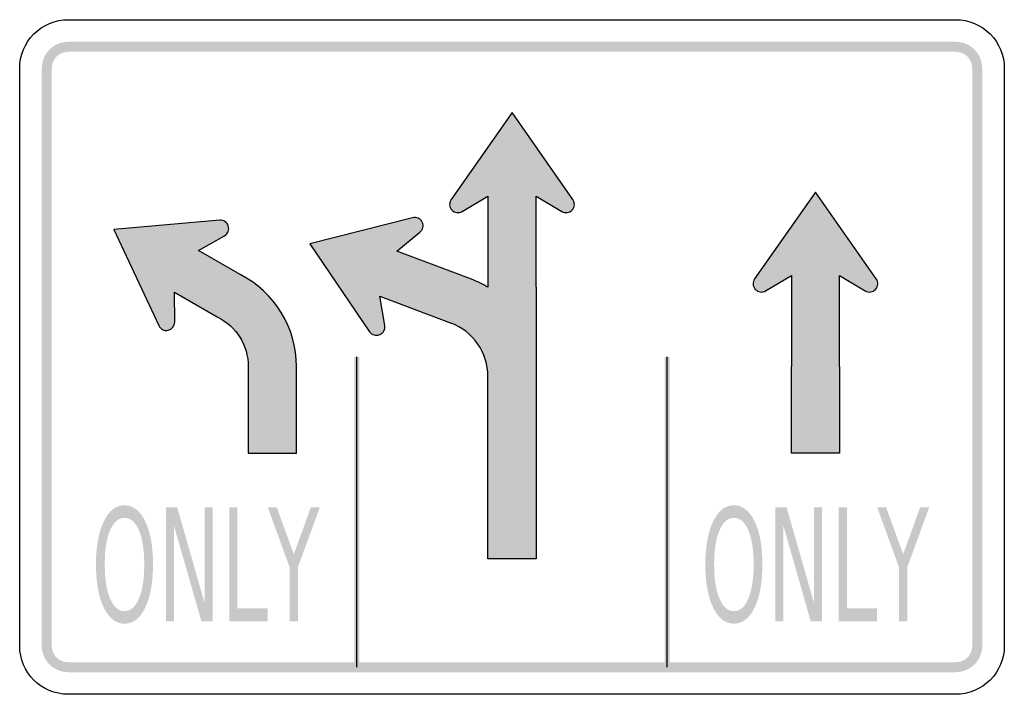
# Model space of a CAD drawing. Header units: inches. Extents: x -0.5 to 0.5, y -0.34 to 0.34.
import ezdxf

# ---------------------------------------------------------------- set-up
doc = ezdxf.new("R2010")
doc.units = ezdxf.units.IN
doc.header["$MEASUREMENT"] = 0

msp = doc.modelspace()

# ---------------------------------------------------------------- hatches: boundary and pattern name
for points in [[(-0.4508, 0.3201), (-0.4532, 0.3199), (-0.4557, 0.3196), (-0.4581, 0.319), (-0.4604, 0.3182), (-0.4627, 0.3172), (-0.4649, 0.316), (-0.4669, 0.3146), (-0.4688, 0.3131), (-0.4706, 0.3113), (-0.4721, 0.3094), (-0.4735, 0.3074), (-0.4747, 0.3052), (-0.4757, 0.3029), (-0.4765, 0.3006), (-0.4771, 0.2982), (-0.4774, 0.2957), (-0.4776, 0.2933), (-0.4674, 0.2933), (-0.4673, 0.2948), (-0.4671, 0.2963), (-0.4668, 0.2978), (-0.4663, 0.2993), (-0.4657, 0.3007), (-0.4649, 0.302), (-0.4641, 0.3033), (-0.4631, 0.3045), (-0.462, 0.3056), (-0.4608, 0.3066), (-0.4595, 0.3074), (-0.4582, 0.3082), (-0.4568, 0.3088), (-0.4553, 0.3093), (-0.4538, 0.3096), (-0.4523, 0.3098), (-0.4508, 0.3099), (-0.4508, 0.3201)], [(-0.4508, 0.3099), (0.4508, 0.3099), (0.4508, 0.3201), (-0.4508, 0.3201), (-0.4508, 0.3099)], [(0.4776, 0.2933), (0.4774, 0.2957), (0.4771, 0.2982), (0.4765, 0.3006), (0.4757, 0.3029), (0.4747, 0.3052), (0.4735, 0.3074), (0.4721, 0.3094), (0.4706, 0.3113), (0.4688, 0.3131), (0.4669, 0.3146), (0.4649, 0.316), (0.4627, 0.3172), (0.4604, 0.3182), (0.4581, 0.319), (0.4557, 0.3196), (0.4532, 0.3199), (0.4508, 0.3201), (0.4508, 0.3099), (0.4523, 0.3098), (0.4538, 0.3096), (0.4553, 0.3093), (0.4568, 0.3088), (0.4582, 0.3082), (0.4595, 0.3074), (0.4608, 0.3066), (0.462, 0.3056), (0.4631, 0.3045), (0.4641, 0.3033), (0.4649, 0.302), (0.4657, 0.3007), (0.4663, 0.2993), (0.4668, 0.2978), (0.4671, 0.2963), (0.4673, 0.2948), (0.4674, 0.2933), (0.4776, 0.2933)], [(-0.4674, -0.2933), (-0.4674, 0.2933), (-0.4776, 0.2933), (-0.4776, -0.2933), (-0.4674, -0.2933)], [(0.4674, 0.2933), (0.4674, -0.2933), (0.4776, -0.2933), (0.4776, 0.2933), (0.4674, 0.2933)], [(0.0245, 0.0708), (0.0245, -0.2048), (-0.0245, -0.2048), (-0.0245, -0.0198), (-0.0248, -0.0138), (-0.0257, -0.008), (-0.0272, -0.0023), (-0.0292, 0.0032), (-0.0317, 0.0083), (-0.0348, 0.0132), (-0.0383, 0.0177), (-0.0422, 0.022), (-0.0465, 0.0257), (-0.0513, 0.0292), (-0.0565, 0.032), (-0.062, 0.0345), (-0.1345, 0.0618), (-0.1293, 0.032), (-0.1292, 0.03), (-0.1295, 0.0282), (-0.1302, 0.0263), (-0.1313, 0.0248), (-0.1327, 0.0237), (-0.1345, 0.0227), (-0.1363, 0.0222), (-0.1382, 0.022), (-0.14, 0.0223), (-0.1418, 0.0232), (-0.1433, 0.0243), (-0.1447, 0.0257), (-0.2053, 0.1148), (-0.1008, 0.1415), (-0.099, 0.1417), (-0.097, 0.1415), (-0.0953, 0.141), (-0.0937, 0.14), (-0.0923, 0.1387), (-0.0912, 0.137), (-0.0905, 0.1352), (-0.0903, 0.1333), (-0.0905, 0.1313), (-0.0912, 0.1297), (-0.0922, 0.128), (-0.0935, 0.1267), (-0.1172, 0.1077), (-0.041, 0.0788), (-0.0382, 0.0778), (-0.0353, 0.0765), (-0.0327, 0.0752), (-0.0298, 0.0738), (-0.0272, 0.0723), (-0.0245, 0.0708), (-0.0245, 0.1632), (-0.0507, 0.1478), (-0.0523, 0.147), (-0.0543, 0.1467), (-0.0562, 0.1467), (-0.058, 0.1472), (-0.0597, 0.148), (-0.0612, 0.1493), (-0.0623, 0.1508), (-0.063, 0.1527), (-0.0633, 0.1545), (-0.0633, 0.1563), (-0.0628, 0.1582), (-0.0618, 0.16), (0, 0.2482), (0.0618, 0.16), (0.0628, 0.1582), (0.0633, 0.1563), (0.0633, 0.1545), (0.063, 0.1527), (0.0623, 0.1508), (0.0612, 0.1493), (0.0597, 0.148), (0.058, 0.1472), (0.0562, 0.1467), (0.0543, 0.1467), (0.0523, 0.147), (0.0507, 0.1478), (0.0245, 0.1632), (0.0245, 0.0708)], [(0.3327, 0.0825), (0.3327, -0.0098), (0.3327, -0.0978), (0.2837, -0.0978), (0.2837, -0.0098), (0.2837, 0.0825), (0.2577, 0.0672), (0.2558, 0.0663), (0.254, 0.066), (0.252, 0.066), (0.2502, 0.0665), (0.2485, 0.0673), (0.247, 0.0687), (0.246, 0.0703), (0.2452, 0.072), (0.2448, 0.0738), (0.245, 0.0757), (0.2455, 0.0775), (0.2463, 0.0793), (0.3082, 0.1675), (0.37, 0.0793), (0.371, 0.0775), (0.3715, 0.0757), (0.3715, 0.0738), (0.3712, 0.072), (0.3705, 0.0703), (0.3693, 0.0687), (0.3678, 0.0673), (0.3662, 0.0665), (0.3643, 0.066), (0.3625, 0.066), (0.3605, 0.0663), (0.3588, 0.0672), (0.3327, 0.0825)], [(-0.1549, -0.315), (-0.1549, 0), (-0.1601, 0), (-0.1601, -0.315), (-0.1549, -0.315)], [(0.1601, -0.315), (0.1601, 0), (0.1549, 0), (0.1549, -0.315), (0.1601, -0.315)], [(-0.3514, -0.1527), (-0.34, -0.1527), (-0.3122, -0.2496), (-0.3122, -0.1527), (-0.304, -0.1527), (-0.304, -0.2685), (-0.3154, -0.2685), (-0.3432, -0.1716), (-0.3432, -0.2685), (-0.3514, -0.2685), (-0.3514, -0.1527)], [(-0.2872, -0.1527), (-0.2788, -0.1527), (-0.2788, -0.2553), (-0.2483, -0.2553), (-0.2483, -0.2685), (-0.2872, -0.2685), (-0.2872, -0.1527)], [(-0.248, -0.1527), (-0.2389, -0.1527), (-0.2216, -0.2003), (-0.2043, -0.1527), (-0.1952, -0.1527), (-0.2174, -0.2134), (-0.2174, -0.2685), (-0.2259, -0.2685), (-0.2259, -0.2134), (-0.248, -0.1527)], [(0.2675, -0.1527), (0.2789, -0.1527), (0.3067, -0.2496), (0.3067, -0.1527), (0.3149, -0.1527), (0.3149, -0.2685), (0.3034, -0.2685), (0.2757, -0.1716), (0.2757, -0.2685), (0.2675, -0.2685), (0.2675, -0.1527)], [(0.3317, -0.1527), (0.3401, -0.1527), (0.3401, -0.2553), (0.3706, -0.2553), (0.3706, -0.2685), (0.3317, -0.2685), (0.3317, -0.1527)], [(0.3709, -0.1527), (0.38, -0.1527), (0.3973, -0.2003), (0.4145, -0.1527), (0.4237, -0.1527), (0.4015, -0.2134), (0.4015, -0.2685), (0.393, -0.2685), (0.393, -0.2134), (0.3709, -0.1527)], [(-0.4776, -0.2933), (-0.4774, -0.2959), (-0.477, -0.2985), (-0.4764, -0.301), (-0.4755, -0.3035), (-0.4744, -0.3059), (-0.473, -0.3082), (-0.4715, -0.3103), (-0.4697, -0.3122), (-0.4678, -0.314), (-0.4656, -0.3155), (-0.4634, -0.3169), (-0.461, -0.318), (-0.4585, -0.3189), (-0.456, -0.3195), (-0.4534, -0.3199), (-0.4508, -0.3201), (-0.4508, -0.3099), (-0.4524, -0.3098), (-0.454, -0.3096), (-0.4556, -0.3092), (-0.4571, -0.3087), (-0.4586, -0.308), (-0.46, -0.3071), (-0.4613, -0.3061), (-0.4625, -0.305), (-0.4636, -0.3038), (-0.4646, -0.3025), (-0.4654, -0.3011), (-0.4661, -0.2996), (-0.4667, -0.2981), (-0.4671, -0.2965), (-0.4673, -0.2949), (-0.4674, -0.2933), (-0.4776, -0.2933)], [(0.4508, -0.3201), (0.4532, -0.3199), (0.4557, -0.3196), (0.4581, -0.319), (0.4604, -0.3182), (0.4627, -0.3172), (0.4649, -0.316), (0.4669, -0.3146), (0.4688, -0.3131), (0.4706, -0.3113), (0.4721, -0.3094), (0.4735, -0.3074), (0.4747, -0.3052), (0.4757, -0.3029), (0.4765, -0.3006), (0.4771, -0.2982), (0.4774, -0.2957), (0.4776, -0.2933), (0.4674, -0.2933), (0.4673, -0.2948), (0.4671, -0.2963), (0.4668, -0.2978), (0.4663, -0.2993), (0.4657, -0.3007), (0.4649, -0.302), (0.4641, -0.3033), (0.4631, -0.3045), (0.462, -0.3056), (0.4608, -0.3066), (0.4595, -0.3074), (0.4582, -0.3082), (0.4568, -0.3088), (0.4553, -0.3093), (0.4538, -0.3096), (0.4523, -0.3098), (0.4508, -0.3099), (0.4508, -0.3201)], [(0.4508, -0.3099), (-0.4508, -0.3099), (-0.4508, -0.3201), (0.4508, -0.3201), (0.4508, -0.3099)]]:
    msp.add_hatch(color=7).paths.add_polyline_path(points)
h = msp.add_hatch(color=7)
edge = h.paths.add_edge_path()
edge.add_line((-0.4043, 0.1296), (-0.3588, 0.0319))
edge.add_spline(control_points=[(-0.3588, 0.0319), (-0.3571, 0.0283), (-0.3531, 0.0263), (-0.3492, 0.0272), (-0.3453, 0.0281), (-0.3426, 0.0315), (-0.3426, 0.0355)], knot_values=[0, 0, 0, 0, 1, 1, 1, 2, 2, 2, 2], degree=3, periodic=0)
edge.add_line((-0.3426, 0.0355), (-0.3429, 0.0658))
edge.add_line((-0.3429, 0.0658), (-0.2994, 0.0407))
edge.add_spline(control_points=[(-0.2994, 0.0407), (-0.2801, 0.0313), (-0.2679, 0.0117), (-0.2679, -0.0098)], knot_values=[0, 0, 0, 0, 1, 1, 1, 1], degree=3, periodic=0)
edge.add_line((-0.2679, -0.0098), (-0.2679, -0.0978))
edge.add_line((-0.2679, -0.0978), (-0.2189, -0.0978))
edge.add_line((-0.2189, -0.0978), (-0.2189, -0.0098))
edge.add_spline(control_points=[(-0.2189, -0.0098), (-0.2189, 0.0297), (-0.241, 0.0658), (-0.2761, 0.0838)], knot_values=[0, 0, 0, 0, 1, 1, 1, 1], degree=3, periodic=0)
edge.add_line((-0.2761, 0.0838), (-0.3184, 0.1083))
edge.add_line((-0.3184, 0.1083), (-0.292, 0.1232))
edge.add_spline(control_points=[(-0.292, 0.1232), (-0.2886, 0.1251), (-0.2869, 0.1292), (-0.2881, 0.1331), (-0.2893, 0.1369), (-0.293, 0.1393), (-0.2969, 0.139)], knot_values=[0, 0, 0, 0, 1, 1, 1, 2, 2, 2, 2], degree=3, periodic=0)
edge.add_line((-0.2969, 0.139), (-0.4043, 0.1296))
h = msp.add_hatch(color=7)
edge = h.paths.add_edge_path()
edge.add_spline(control_points=[(-0.3935, -0.1506), (-0.3847, -0.1506), (-0.3777, -0.156), (-0.3725, -0.1669), (-0.3672, -0.1778), (-0.3646, -0.1924), (-0.3646, -0.2107), (-0.3646, -0.229), (-0.3672, -0.2436), (-0.3725, -0.2545), (-0.3777, -0.2653), (-0.3847, -0.2708), (-0.3935, -0.2708), (-0.4023, -0.2708), (-0.4093, -0.2654), (-0.4146, -0.2545), (-0.4199, -0.2436), (-0.4225, -0.229), (-0.4225, -0.2107), (-0.4225, -0.1924), (-0.4199, -0.1778), (-0.4146, -0.1669), (-0.4093, -0.156), (-0.4023, -0.1506), (-0.3935, -0.1506)], knot_values=[0, 0, 0, 0, 1, 1, 1, 2, 2, 2, 3, 3, 3, 4, 4, 4, 5, 5, 5, 6, 6, 6, 7, 7, 7, 8, 8, 8, 8], degree=3, periodic=0)
edge = h.paths.add_edge_path(flags=0)
edge.add_spline(control_points=[(-0.3935, -0.1633), (-0.3997, -0.1633), (-0.4045, -0.1676), (-0.4082, -0.176), (-0.4118, -0.1845), (-0.4136, -0.1961), (-0.4136, -0.2107), (-0.4136, -0.2253), (-0.4118, -0.2369), (-0.4082, -0.2453), (-0.4045, -0.2538), (-0.3997, -0.2581), (-0.3935, -0.2581), (-0.3874, -0.2581), (-0.3825, -0.2538), (-0.3789, -0.2453), (-0.3753, -0.2369), (-0.3735, -0.2253), (-0.3735, -0.2107), (-0.3735, -0.1961), (-0.3753, -0.1845), (-0.3789, -0.176), (-0.3825, -0.1676), (-0.3874, -0.1633), (-0.3935, -0.1633)], knot_values=[0, 0, 0, 0, 1, 1, 1, 2, 2, 2, 3, 3, 3, 4, 4, 4, 5, 5, 5, 6, 6, 6, 7, 7, 7, 8, 8, 8, 8], degree=3, periodic=0)
h = msp.add_hatch(color=7)
edge = h.paths.add_edge_path()
edge.add_spline(control_points=[(0.2254, -0.1506), (0.2342, -0.1506), (0.2412, -0.156), (0.2464, -0.1669), (0.2517, -0.1778), (0.2543, -0.1924), (0.2543, -0.2107), (0.2543, -0.229), (0.2517, -0.2436), (0.2464, -0.2545), (0.2412, -0.2653), (0.2342, -0.2708), (0.2254, -0.2708), (0.2166, -0.2708), (0.2096, -0.2654), (0.2043, -0.2545), (0.199, -0.2436), (0.1964, -0.229), (0.1964, -0.2107), (0.1964, -0.1924), (0.199, -0.1778), (0.2043, -0.1669), (0.2096, -0.156), (0.2166, -0.1506), (0.2254, -0.1506)], knot_values=[0, 0, 0, 0, 1, 1, 1, 2, 2, 2, 3, 3, 3, 4, 4, 4, 5, 5, 5, 6, 6, 6, 7, 7, 7, 8, 8, 8, 8], degree=3, periodic=0)
edge = h.paths.add_edge_path(flags=0)
edge.add_spline(control_points=[(0.2254, -0.1633), (0.2192, -0.1633), (0.2143, -0.1676), (0.2107, -0.176), (0.2071, -0.1845), (0.2053, -0.1961), (0.2053, -0.2107), (0.2053, -0.2253), (0.2071, -0.2369), (0.2107, -0.2453), (0.2143, -0.2538), (0.2192, -0.2581), (0.2254, -0.2581), (0.2315, -0.2581), (0.2364, -0.2538), (0.24, -0.2453), (0.2436, -0.2369), (0.2454, -0.2253), (0.2454, -0.2107), (0.2454, -0.1961), (0.2436, -0.1845), (0.24, -0.176), (0.2364, -0.1676), (0.2315, -0.1633), (0.2254, -0.1633)], knot_values=[0, 0, 0, 0, 1, 1, 1, 2, 2, 2, 3, 3, 3, 4, 4, 4, 5, 5, 5, 6, 6, 6, 7, 7, 7, 8, 8, 8, 8], degree=3, periodic=0)

# ---------------------------------------------------------------- linework, layer by layer
at = {"color": 7}
for p, q in [((0, 0.2482), (-0.0618, 0.1599)), ((0.0618, 0.1599), (0, 0.2482)), ((-0.0506, 0.1478), (-0.0245, 0.1632)), ((-0.0245, 0.1632), (-0.0245, 0.0709)), ((0.0245, 0.0709), (0.0245, 0.1632)), ((0.0245, 0.1632), (0.0506, 0.1478)), ((0.3082, 0.1675), (0.2464, 0.0793)), ((0.37, 0.0793), (0.3082, 0.1675)), ((-0.1009, 0.1414), (-0.2053, 0.1148)), ((-0.1171, 0.1076), (-0.0935, 0.1266)), ((-0.2053, 0.1148), (-0.1446, 0.0257)), ((-0.041, 0.0789), (-0.1171, 0.1076)), ((0.2576, 0.0671), (0.2837, 0.0826)), ((0.2837, 0.0826), (0.2837, -0.0098)), ((0.3327, -0.0098), (0.3327, 0.0826)), ((0.3327, 0.0826), (0.3588, 0.0671)), ((0.0245, 0.0709), (0.0245, -0.2048)), ((-0.1293, 0.032), (-0.1344, 0.0618)), ((-0.1344, 0.0618), (-0.0619, 0.0344)), ((-0.1575, -0.315), (-0.1575, 0)), ((0.1575, -0.315), (0.1575, 0)), ((0.2837, -0.0978), (0.2837, -0.0098)), ((0.3327, -0.0098), (0.3327, -0.0978)), ((-0.0245, -0.2048), (-0.0245, -0.0159)), ((0.3327, -0.0978), (0.2837, -0.0978)), ((0.0245, -0.2048), (-0.0245, -0.2048))]:
    msp.add_line(p, q, dxfattribs=at)
for points in [[(-0.4508, 0.3425), (0.4508, 0.3425)], [(-0.5, -0.2933), (-0.5, 0.2933)], [(0.5, 0.2933), (0.5, -0.2933)], [(-0.2969, 0.139), (-0.4043, 0.1296)], [(-0.4043, 0.1296), (-0.3588, 0.0319)], [(-0.2761, 0.0838), (-0.3184, 0.1083), (-0.292, 0.1232)], [(-0.3426, 0.0355), (-0.3429, 0.0658), (-0.2994, 0.0407)], [(-0.2679, -0.0098), (-0.2679, -0.0978), (-0.2189, -0.0978), (-0.2189, -0.0098)], [(0.4508, -0.3425), (-0.4508, -0.3425)]]:
    msp.add_lwpolyline(points, dxfattribs=at)
for points in [[(-0.5, 0.2933), (-0.5, 0.3063), (-0.4948, 0.3188), (-0.4856, 0.3281), (-0.4763, 0.3373), (-0.4638, 0.3425), (-0.4508, 0.3425)], [(0.4508, 0.3425), (0.4638, 0.3425), (0.4763, 0.3373), (0.4856, 0.3281), (0.4948, 0.3188), (0.5, 0.3063), (0.5, 0.2933)], [(-0.0618, 0.1599), (-0.0641, 0.1567), (-0.0638, 0.1522), (-0.0611, 0.1493), (-0.0584, 0.1464), (-0.054, 0.1457), (-0.0506, 0.1478)], [(0.0506, 0.1478), (0.054, 0.1457), (0.0584, 0.1464), (0.0611, 0.1493), (0.0638, 0.1522), (0.0641, 0.1567), (0.0618, 0.1599)], [(-0.0935, 0.1266), (-0.0904, 0.1291), (-0.0894, 0.1334), (-0.0912, 0.137), (-0.093, 0.1406), (-0.097, 0.1424), (-0.1009, 0.1414)], [(-0.292, 0.1232), (-0.2886, 0.1251), (-0.2869, 0.1292), (-0.2881, 0.1331), (-0.2893, 0.1369), (-0.293, 0.1393), (-0.2969, 0.139)], [(0.2464, 0.0793), (0.2441, 0.076), (0.2444, 0.0716), (0.2471, 0.0687), (0.2498, 0.0658), (0.2542, 0.0651), (0.2576, 0.0671)], [(0.3588, 0.0671), (0.3622, 0.0651), (0.3666, 0.0658), (0.3693, 0.0687), (0.372, 0.0716), (0.3723, 0.076), (0.37, 0.0793)], [(-0.3588, 0.0319), (-0.3571, 0.0283), (-0.3531, 0.0263), (-0.3492, 0.0272), (-0.3453, 0.0281), (-0.3426, 0.0315), (-0.3426, 0.0355)], [(-0.1446, 0.0257), (-0.1424, 0.0224), (-0.1381, 0.0212), (-0.1344, 0.0227), (-0.1307, 0.0242), (-0.1286, 0.028), (-0.1293, 0.032)], [(0.5, -0.2933), (0.5, -0.3063), (0.4948, -0.3188), (0.4856, -0.3281), (0.4763, -0.3373), (0.4638, -0.3425), (0.4508, -0.3425)]]:
    msp.add_open_spline(points, degree=3, knots=[0, 0, 0, 0, 1, 1, 1, 2, 2, 2, 2], dxfattribs=at)
for points in [[(-0.2189, -0.0098), (-0.2189, 0.0297), (-0.241, 0.0658), (-0.2761, 0.0838)], [(-0.0245, 0.0709), (-0.0298, 0.074), (-0.0353, 0.0767), (-0.041, 0.0789)], [(-0.2994, 0.0407), (-0.2801, 0.0313), (-0.2679, 0.0117), (-0.2679, -0.0098)], [(-0.0245, -0.0198), (-0.0245, 0.0043), (-0.0394, 0.0259), (-0.0619, 0.0344)], [(-0.4508, -0.3425), (-0.478, -0.3425), (-0.5, -0.3205), (-0.5, -0.2933)]]:
    msp.add_open_spline(points, degree=3, dxfattribs=at)

doc.saveas('drawing.dxf')
